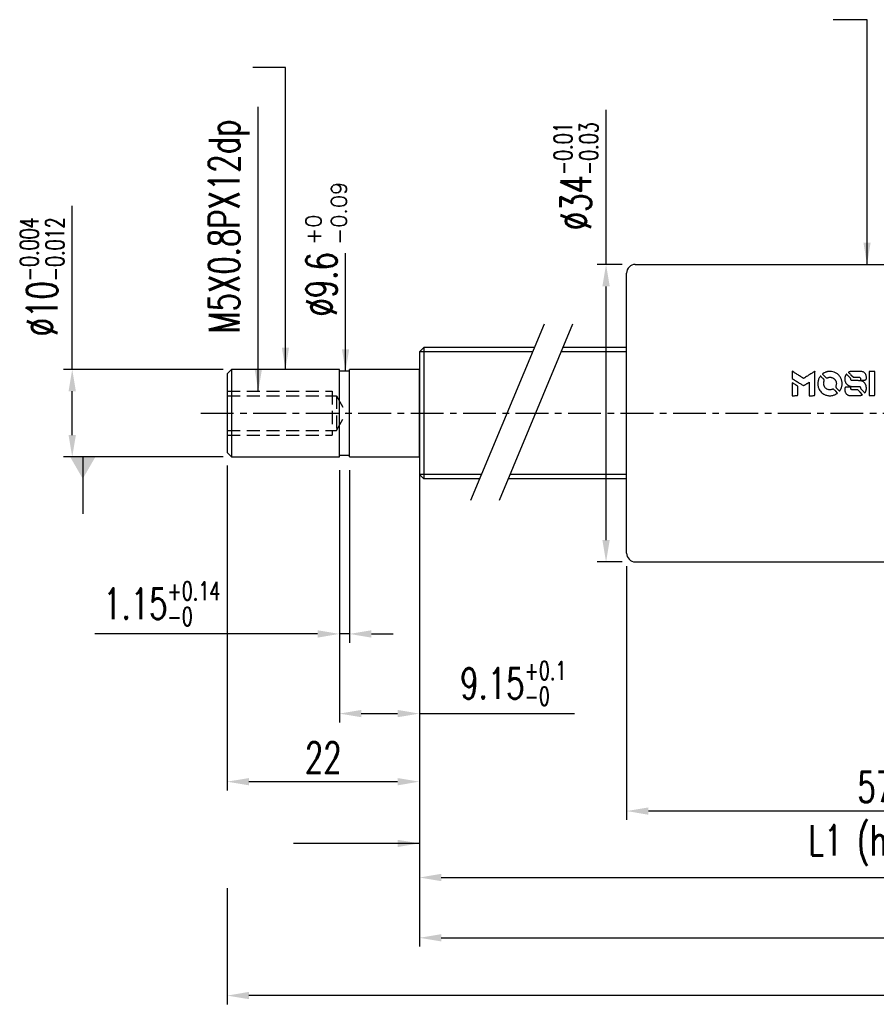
# Model space of a CAD drawing. Extents: x -429 to -114, y 32 to 171.
# Tile 1 of 3: x -429 to -331, y 37 to 150. Entities that reach past the tile are written whole.
import ezdxf

# ---------------------------------------------------------------- set-up
doc = ezdxf.new("R2010")
doc.units = 0
doc.header["$MEASUREMENT"] = 0
doc.header["$PDMODE"] = 2
doc.linetypes.add('CENTER', pattern=[2, 1.25, -0.25, 0.25, -0.25])
doc.linetypes.add('DASHED', pattern=[0.75, 0.5, -0.25])
doc.layers.get('0').update_dxf_attribs({"linetype": 'CONTINUOUS'})
doc.layers.get('DEFPOINTS').update_dxf_attribs({"linetype": 'CONTINUOUS'})
for name, color, linetype in [('CL', 1, 'CENTER'), ('DIM', 4, 'CONTINUOUS'), ('HID', 2, 'DASHED'), ('OUT', 3, 'CONTINUOUS')]:
    doc.layers.add(name, color=color, linetype=linetype)
doc.styles.add('DIM-7', font='SIMPLEX.shx', dxfattribs={"width": 0.7, "bigfont": 'chineset.shx'})
doc.styles.add('STYLE1', font='txt.shx')
doc.dimstyles.new('CNS', dxfattribs={"dimtxt": 3.5, "dimasz": 2.5, "dimexe": 1, "dimexo": 1.5, "dimgap": 0.09, "dimtad": 0, "dimdsep": 46, "dimtxsty": 'DIM-7', "dimcen": 0.09, "dimclrd": 1, "dimclre": 1, "dimclrt": 4, "dimadec": 0, "dimazin": 0, "dimtfac": 1, "dimtix": 1, "dimtmove": 2, "dimatfit": 3, "dimfxl": 1, "dimtvp": 0.971429, "dimtolj": 1, "dimarcsym": 0})
doc.dimstyles.get("Standard").update_dxf_attribs({"dimtxt": 0.18, "dimasz": 0.18, "dimexe": 0.18, "dimexo": 0.0625, "dimgap": 0.09, "dimtad": 0, "dimtih": 1, "dimtoh": 1, "dimdec": 4, "dimzin": 0, "dimdsep": 46, "dimtxsty": 'STANDARD', "dimcen": 0.09, "dimadec": 0, "dimazin": 0, "dimtfac": 1, "dimtdec": 4, "dimtofl": 0, "dimtmove": 0, "dimatfit": 0, "dimfxl": 1, "dimtolj": 1, "dimtzin": 0, "dimarcsym": 0})

# ---------------------------------------------------------------- blocks, each defined once
blk = doc.blocks.new('*D22')
at = {"layer": 'DEFPOINTS', "color": 0, "transparency": 16777216}
for p in [(-362.08, 121.75), (-358.74, 121.75), (-358.74, 87.75)]:
    blk.add_point(p, dxfattribs=at)
at = {"layer": 'DIM', "color": 7, "lineweight": -2, "transparency": 16777216}
for p, q in [((-362.08, 121.75), (-362.08, 139.43)), ((-360.24, 121.75), (-363.08, 121.75)), ((-362.08, 90.25), (-362.08, 119.25)), ((-360.24, 87.75), (-363.08, 87.75))]:
    blk.add_line(p, q, dxfattribs=at)
at = {"layer": 'DIM', "color": 7, "transparency": 16777216}
for points in [[(-362.5, 119.25), (-361.66, 119.25), (-362.08, 121.75)], [(-362.5, 90.25), (-361.66, 90.25), (-362.08, 87.75)]]:
    blk.add_solid(points, dxfattribs=at)
at = {"layer": 'DIM', "color": 7, "transparency": 16777216, "insert": (-365.53, 131.84), "char_height": 3.5, "attachment_point": 5, "rotation": 90, "style": 'DIM-7'}
blk.add_mtext('\\A1;%%C34{\\H2.1;\\S-0.01^ -0.03;}', dxfattribs=at)
blk = doc.blocks.new('*D20')
at = {"layer": 'DEFPOINTS', "color": 0, "linetype": 'Continuous', "transparency": 16777216}
for p in [(-359.74, 88.75), (-302.74, 77.5), (-359.74, 59.26)]:
    blk.add_point(p, dxfattribs=at)
at = {"layer": 'DIM', "color": 7, "linetype": 'Continuous', "lineweight": -2, "transparency": 16777216}
for p, q in [((-359.74, 87.25), (-359.74, 58.26)), ((-302.74, 76), (-302.74, 58.26)), ((-305.24, 59.26), (-357.24, 59.26))]:
    blk.add_line(p, q, dxfattribs=at)
at = {"layer": 'DIM', "color": 7, "linetype": 'Continuous', "transparency": 16777216}
for points in [[(-357.24, 59.67), (-357.24, 58.84), (-359.74, 59.26)], [(-305.24, 59.67), (-305.24, 58.84), (-302.74, 59.26)]]:
    blk.add_solid(points, dxfattribs=at)
at = {"layer": 'DIM', "color": 7, "linetype": 'Continuous', "transparency": 16777216, "insert": (-331.24, 62.01), "char_height": 3.5, "attachment_point": 5, "style": 'DIM-7'}
blk.add_mtext('\\A1;57', dxfattribs=at)
blk = doc.blocks.new('*D15')
at = {"layer": 'DEFPOINTS', "color": 0, "linetype": 'Continuous', "transparency": 16777216}
for p in [(-383.42, 99.75), (-255.83, 98.75), (-255.83, 44.77)]:
    blk.add_point(p, dxfattribs=at)
at = {"layer": 'DIM', "color": 7, "linetype": 'Continuous', "lineweight": -2, "transparency": 16777216}
for p, q in [((-383.42, 98.25), (-383.42, 43.77)), ((-255.83, 97.25), (-255.83, 43.77)), ((-380.92, 44.77), (-258.33, 44.77))]:
    blk.add_line(p, q, dxfattribs=at)
at = {"layer": 'DIM', "color": 7, "linetype": 'Continuous', "transparency": 16777216}
for points in [[(-380.92, 45.18), (-380.92, 44.35), (-383.42, 44.77)], [(-258.33, 45.18), (-258.33, 44.35), (-255.83, 44.77)]]:
    blk.add_solid(points, dxfattribs=at)
at = {"layer": 'DIM', "color": 7, "linetype": 'Continuous', "transparency": 16777216, "insert": (-319.63, 47.52), "char_height": 3.5, "attachment_point": 5, "style": 'DIM-7'}
blk.add_mtext('\\A1;L2', dxfattribs=at)
blk = doc.blocks.new('*D14')
at = {"layer": 'DEFPOINTS', "color": 0, "linetype": 'Continuous', "transparency": 16777216}
for p in [(-383.42, 99.75), (-270.83, 97.25), (-270.83, 51.66)]:
    blk.add_point(p, dxfattribs=at)
at = {"layer": 'DIM', "color": 7, "linetype": 'Continuous', "lineweight": -2, "transparency": 16777216}
for p, q in [((-383.42, 98.25), (-383.42, 50.66)), ((-270.83, 95.75), (-270.83, 50.66)), ((-380.92, 51.66), (-273.33, 51.66))]:
    blk.add_line(p, q, dxfattribs=at)
at = {"layer": 'DIM', "color": 7, "linetype": 'Continuous', "transparency": 16777216}
for points in [[(-380.92, 52.08), (-380.92, 51.24), (-383.42, 51.66)], [(-273.33, 52.08), (-273.33, 51.24), (-270.83, 51.66)]]:
    blk.add_solid(points, dxfattribs=at)
at = {"layer": 'DIM', "color": 7, "linetype": 'Continuous', "transparency": 16777216, "insert": (-327.13, 55.33), "char_height": 3.5, "attachment_point": 5, "style": 'DIM-7'}
blk.add_mtext('\\A1;L1 (hardened)', dxfattribs=at)
blk = doc.blocks.new('*D13')
at = {"layer": 'DEFPOINTS', "color": 0, "linetype": 'Continuous', "transparency": 16777216}
for p in [(-210.83, 100.25), (-405.42, 51.94), (-405.42, 38.16)]:
    blk.add_point(p, dxfattribs=at)
at = {"layer": 'DIM', "color": 7, "linetype": 'Continuous', "lineweight": -2, "transparency": 16777216}
for p, q in [((-210.83, 98.75), (-210.83, 37.16)), ((-405.42, 50.44), (-405.42, 37.16)), ((-213.33, 38.16), (-402.92, 38.16))]:
    blk.add_line(p, q, dxfattribs=at)
at = {"layer": 'DIM', "color": 7, "linetype": 'Continuous', "transparency": 16777216}
for points in [[(-402.92, 38.58), (-402.92, 37.75), (-405.42, 38.16)], [(-213.33, 38.58), (-213.33, 37.75), (-210.83, 38.16)]]:
    blk.add_solid(points, dxfattribs=at)
at = {"layer": 'DIM', "color": 7, "linetype": 'Continuous', "transparency": 16777216, "insert": (-308.13, 40.91), "char_height": 3.5, "attachment_point": 5, "style": 'DIM-7'}
blk.add_mtext('\\A1;L3', dxfattribs=at)
blk = doc.blocks.new('*D12')
at = {"layer": 'DEFPOINTS', "color": 0, "linetype": 'Continuous', "transparency": 16777216}
for p in [(-423.13, 109.75), (-404.37, 109.75), (-404.37, 99.75)]:
    blk.add_point(p, dxfattribs=at)
at = {"layer": 'DIM', "color": 7, "linetype": 'Continuous', "lineweight": -2, "transparency": 16777216}
for p, q in [((-423.13, 109.75), (-423.13, 128.44)), ((-405.87, 109.75), (-424.13, 109.75)), ((-423.13, 102.25), (-423.13, 107.25)), ((-405.87, 99.75), (-424.13, 99.75))]:
    blk.add_line(p, q, dxfattribs=at)
at = {"layer": 'DIM', "color": 7, "linetype": 'Continuous', "transparency": 16777216}
for points in [[(-423.55, 107.25), (-422.71, 107.25), (-423.13, 109.75)], [(-423.55, 102.25), (-422.71, 102.25), (-423.13, 99.75)]]:
    blk.add_solid(points, dxfattribs=at)
at = {"layer": 'DIM', "color": 7, "linetype": 'Continuous', "transparency": 16777216, "insert": (-426.58, 120.34), "char_height": 3.5, "attachment_point": 5, "rotation": 90, "style": 'DIM-7'}
blk.add_mtext('\\A1;%%c10{\\H2.1;\\S-0.004^ -0.012;}', dxfattribs=at)
blk = doc.blocks.new('*D11')
at = {"layer": 'DEFPOINTS', "color": 0, "linetype": 'Continuous', "transparency": 16777216}
for p in [(-392.57, 99.75), (-391.42, 99.75), (-392.57, 79.51)]:
    blk.add_point(p, dxfattribs=at)
at = {"layer": 'DIM', "color": 7, "linetype": 'Continuous', "lineweight": -2, "transparency": 16777216}
for p, q in [((-392.57, 98.25), (-392.57, 78.51)), ((-391.42, 98.25), (-391.42, 78.51)), ((-395.07, 79.51), (-420.55, 79.51)), ((-391.42, 79.51), (-392.57, 79.51)), ((-388.92, 79.51), (-386.42, 79.51))]:
    blk.add_line(p, q, dxfattribs=at)
at = {"layer": 'DIM', "color": 7, "linetype": 'Continuous', "transparency": 16777216}
for points in [[(-395.07, 79.93), (-395.07, 79.09), (-392.57, 79.51)], [(-388.92, 79.93), (-388.92, 79.09), (-391.42, 79.51)]]:
    blk.add_solid(points, dxfattribs=at)
at = {"layer": 'DIM', "color": 7, "linetype": 'Continuous', "transparency": 16777216, "insert": (-412.89, 82.96), "char_height": 3.5, "attachment_point": 5, "style": 'DIM-7'}
blk.add_mtext('\\A1;1.15{\\H2.1;\\S+0.14^ -0;}', dxfattribs=at)
blk = doc.blocks.new('*D10')
at = {"layer": 'DEFPOINTS', "color": 0, "linetype": 'Continuous', "transparency": 16777216}
for p in [(-392.57, 99.75), (-383.42, 99.75), (-383.42, 70.4)]:
    blk.add_point(p, dxfattribs=at)
at = {"layer": 'DIM', "color": 7, "linetype": 'Continuous', "lineweight": -2, "transparency": 16777216}
for p, q in [((-392.57, 98.25), (-392.57, 69.4)), ((-383.42, 98.25), (-383.42, 69.4)), ((-390.07, 70.4), (-385.92, 70.4)), ((-383.42, 70.4), (-365.7, 70.4))]:
    blk.add_line(p, q, dxfattribs=at)
at = {"layer": 'DIM', "color": 7, "linetype": 'Continuous', "transparency": 16777216}
for points in [[(-390.07, 70.82), (-390.07, 69.99), (-392.57, 70.4)], [(-385.92, 70.82), (-385.92, 69.99), (-383.42, 70.4)]]:
    blk.add_solid(points, dxfattribs=at)
at = {"layer": 'DIM', "color": 7, "linetype": 'Continuous', "transparency": 16777216, "insert": (-372.69, 73.85), "char_height": 3.5, "attachment_point": 5, "style": 'DIM-7'}
blk.add_mtext('\\A1;9.15{\\H2.1;\\S+0.1^ -0;}', dxfattribs=at)
blk = doc.blocks.new('*D9')
at = {"layer": 'DEFPOINTS', "color": 0, "linetype": 'Continuous', "transparency": 16777216}
for p in [(-405.42, 100.25), (-383.42, 99.75), (-383.42, 62.62)]:
    blk.add_point(p, dxfattribs=at)
at = {"layer": 'DIM', "color": 7, "linetype": 'Continuous', "lineweight": -2, "transparency": 16777216}
for p, q in [((-405.42, 98.75), (-405.42, 61.62)), ((-383.42, 98.25), (-383.42, 61.62)), ((-402.92, 62.62), (-385.92, 62.62))]:
    blk.add_line(p, q, dxfattribs=at)
at = {"layer": 'DIM', "color": 7, "linetype": 'Continuous', "transparency": 16777216}
for points in [[(-402.92, 63.03), (-402.92, 62.2), (-405.42, 62.62)], [(-385.92, 63.03), (-385.92, 62.2), (-383.42, 62.62)]]:
    blk.add_solid(points, dxfattribs=at)
at = {"layer": 'DIM', "color": 7, "linetype": 'Continuous', "transparency": 16777216, "insert": (-394.42, 65.37), "char_height": 3.5, "attachment_point": 5, "style": 'DIM-7'}
blk.add_mtext('\\A1;22', dxfattribs=at)

msp = doc.modelspace()

# ---------------------------------------------------------------- linework, layer by layer
at = {"color": 0}
for points in [[(-340.798, 109.117), (-340.798, 108.697), (-340.683, 108.627, -0.000297), (-340.613, 108.584, -0.000037), (-340.46, 108.49, -0.000043), (-340.277, 108.378, -0.000036), (-340.083, 108.259, 0.000044), (-339.893, 108.142, 0.000063), (-339.723, 108.039, 0.000035), (-339.58, 107.951, 0.0009), (-339.541, 107.927), (-339.486, 107.893), (-339.412, 107.939, 0.001175), (-339.37, 107.965, 0.000208), (-339.29, 108.014, 0.000225), (-339.197, 108.072, 0.000203), (-339.101, 108.132, -0.000711), (-339.009, 108.189, -0.001119), (-338.93, 108.238, -0.000263), (-338.861, 108.281, -0.04589), (-338.853, 108.284, -0.519312), (-338.846, 108.28, -0.001914), (-338.844, 108.167, -0.003124), (-338.843, 107.982, -0.000285), (-338.843, 107.52), (-338.843, 106.752), (-338.575, 106.752, 0.001727), (-338.383, 106.753, 0.025279), (-338.315, 106.757, 0.073886), (-338.276, 106.767, 0.07426), (-338.241, 106.789, 0.03264), (-338.232, 106.797, 0.01784), (-338.222, 106.809, 0.017712), (-338.213, 106.821, 0.026854), (-338.206, 106.833), (-338.192, 106.859), (-338.19, 108.199), (-338.189, 109.538), (-338.203, 109.529, -0.004595), (-338.214, 109.522, -0.00016), (-338.255, 109.497, -0.000298), (-338.303, 109.467, -0.000208), (-338.357, 109.433, 0.000986), (-338.517, 109.334, 0.00025), (-338.775, 109.172, 0.000268), (-339.051, 108.999, 0.000436), (-339.285, 108.852, -0.002932), (-339.362, 108.804, -0.004718), (-339.429, 108.764, -0.001113), (-339.487, 108.73, -0.227179), (-339.493, 108.73, -0.045982), (-339.5, 108.733, -0.000145), (-339.578, 108.781, -0.000825), (-339.667, 108.835, -0.000517), (-339.77, 108.899, 0.000056), (-340.124, 109.119, 0.000289), (-340.32, 109.241, 0.000481), (-340.465, 109.331, 0.000418), (-340.619, 109.425), (-340.798, 109.536)], [(-336.619, 109.523, 0.024131), (-336.738, 109.505, 0.022344), (-336.857, 109.475, 0.021883), (-336.977, 109.433, 0.020884), (-337.094, 109.381, 0.010669), (-337.16, 109.346, 0.010389), (-337.226, 109.308, 0.010913), (-337.284, 109.271, 0.022227), (-337.328, 109.239), (-337.344, 109.226), (-337.133, 109.019, 0.002452), (-337.051, 108.939, 0.003628), (-336.978, 108.87, 0.001662), (-336.915, 108.811, 0.070159), (-336.9, 108.801, 0.047671), (-336.888, 108.796, 0.018624), (-336.871, 108.792, 0.017921), (-336.852, 108.789, 0.018804), (-336.832, 108.787, 0.018255), (-336.806, 108.787, 0.041312), (-336.786, 108.789, 0.037164), (-336.766, 108.794, 0.012342), (-336.736, 108.805, -0.015101), (-336.666, 108.831, -0.035998), (-336.612, 108.845, -0.033244), (-336.554, 108.851, -0.011249), (-336.47, 108.853, -0.004059), (-336.401, 108.852, -0.019693), (-336.362, 108.85, -0.027943), (-336.329, 108.845, -0.014411), (-336.29, 108.836, -0.033089), (-336.196, 108.804, -0.033887), (-336.107, 108.759, -0.034021), (-336.026, 108.704, -0.033942), (-335.953, 108.638, -0.02816), (-335.888, 108.562, -0.035032), (-335.837, 108.485, -0.035269), (-335.797, 108.402, -0.029196), (-335.767, 108.308, -0.037862), (-335.747, 108.201, -0.043657), (-335.745, 108.096, -0.043064), (-335.762, 107.992, -0.035184), (-335.796, 107.885, 0.033699), (-335.813, 107.834, 0.052815), (-335.82, 107.788, 0.059167), (-335.816, 107.746, 0.058972), (-335.803, 107.706, 0.059208), (-335.784, 107.675, 0.021125), (-335.749, 107.635, 0.008691), (-335.686, 107.57, 0.000851), (-335.529, 107.416, 0.001873), (-335.449, 107.338, 0.013884), (-335.41, 107.302, 0.022355), (-335.385, 107.283, 0.341453), (-335.376, 107.283, 0.073011), (-335.356, 107.305, 0.004587), (-335.308, 107.379, 0.00748), (-335.261, 107.455, 0.016837), (-335.228, 107.515, 0.028606), (-335.164, 107.66, 0.031352), (-335.12, 107.807, 0.031004), (-335.094, 107.959, 0.0268), (-335.085, 108.122, 0.026698), (-335.094, 108.294, 0.03002), (-335.122, 108.458, 0.030357), (-335.168, 108.615, 0.028554), (-335.234, 108.769, 0.062944), (-335.425, 109.055, 0.062206), (-335.681, 109.286, 0.062448), (-335.985, 109.446, 0.064355), (-336.317, 109.523, 0.017377), (-336.383, 109.528, 0.008369), (-336.468, 109.529, 0.008367), (-336.553, 109.528, 0.01757)], [(-334.629, 109.166, 0.023289), (-334.672, 109.1, 0.026845), (-334.706, 109.033, 0.026047), (-334.733, 108.962, 0.019751), (-334.756, 108.88, 0.013249), (-334.765, 108.834, 0.025169), (-334.77, 108.797, 0.016532), (-334.772, 108.75, 0.002937), (-334.773, 108.663, 0.003317), (-334.773, 108.585, 0.011808), (-334.771, 108.535, 0.01777), (-334.767, 108.497, 0.021476), (-334.761, 108.462, 0.04325), (-334.715, 108.315, 0.045753), (-334.645, 108.18, 0.04649), (-334.553, 108.063, 0.047672), (-334.441, 107.965, 0.025315), (-334.394, 107.935, 0.015208), (-334.334, 107.903, 0.01512), (-334.271, 107.874, 0.022488), (-334.215, 107.853, 0.027857), (-334.128, 107.83, 0.034138), (-334.044, 107.819, 0.014286), (-333.916, 107.815, 0.00124), (-333.591, 107.814, -0.00103), (-333.391, 107.814, -0.002552), (-333.245, 107.813, -0.001594), (-333.134, 107.811, -0.047676), (-333.106, 107.807, -0.085307), (-333.058, 107.788, -0.097789), (-333.021, 107.754, -0.085947), (-332.997, 107.705, -0.051339), (-332.985, 107.641, 0.014634), (-332.983, 107.619, 0.015028), (-332.979, 107.597, 0.014927), (-332.975, 107.579, 0.059415), (-332.97, 107.568, 0.070595), (-332.953, 107.545, 0.00028), (-332.723, 107.312, 0.000111), (-332.488, 107.074, 0.200239), (-332.478, 107.07, 0.268906), (-332.471, 107.073, 0.001866), (-332.439, 107.131, 0.007532), (-332.409, 107.186, 0.017818), (-332.388, 107.228, 0.013256), (-332.369, 107.275, 0.011636), (-332.352, 107.325, 0.011528), (-332.337, 107.376, 0.012303), (-332.325, 107.426, 0.0423), (-332.314, 107.505, 0.013657), (-332.312, 107.623, 0.013857), (-332.316, 107.742, 0.037428), (-332.328, 107.825, 0.014927), (-332.341, 107.881, 0.0122), (-332.359, 107.94, 0.012518), (-332.379, 107.994, 0.023062), (-332.398, 108.038, 0.065961), (-332.504, 108.194, 0.06055), (-332.65, 108.323, 0.059676), (-332.824, 108.414, 0.060497), (-333.015, 108.462, 0.025683), (-333.056, 108.465, 0.001528), (-333.179, 108.467, 0.002124), (-333.335, 108.468, 0.001173), (-333.525, 108.468, -0.000809), (-333.858, 108.469, -0.017164), (-333.957, 108.473, -0.063931), (-334.009, 108.483, -0.108429), (-334.047, 108.506, -0.052941), (-334.068, 108.531, -0.063675), (-334.082, 108.559, -0.050562), (-334.091, 108.594, -0.020337), (-334.096, 108.643, 0.009897), (-334.099, 108.673, 0.016482), (-334.102, 108.699, 0.019019), (-334.106, 108.719, 0.06043), (-334.111, 108.732, 0.076267), (-334.133, 108.761, 0.00054), (-334.35, 108.976, 0.000307), (-334.573, 109.196, 0.142594), (-334.591, 109.205, 0.232419), (-334.596, 109.204, 0.022995), (-334.606, 109.195, 0.024627), (-334.617, 109.182, 0.015407)], [(-334.022, 109.526, 0.018538), (-334.064, 109.52, 0.010695), (-334.114, 109.511, 0.01068), (-334.163, 109.499, 0.017678), (-334.205, 109.487, 0.013849), (-334.251, 109.47, 0.011814), (-334.3, 109.45, 0.004513), (-334.345, 109.429, 0.290035), (-334.349, 109.422, 0.196418), (-334.348, 109.419, 0.000124), (-334.268, 109.337, 0.001477), (-334.178, 109.247, 0.000898), (-334.072, 109.14), (-333.795, 108.864), (-333.449, 108.862, -0.001471), (-333.187, 108.86, -0.028714), (-333.106, 108.854, -0.097073), (-333.061, 108.839, -0.084199), (-333.023, 108.808, -0.042698), (-333.004, 108.783, -0.053912), (-332.992, 108.757, -0.051004), (-332.985, 108.728, -0.032967), (-332.983, 108.694, 0.00807), (-332.982, 108.676, 0.003023), (-332.981, 108.651, 0.002994), (-332.98, 108.624, 0.003629), (-332.979, 108.599), (-332.974, 108.54), (-332.709, 108.54, 0.001618), (-332.582, 108.54, 0.005206), (-332.498, 108.541, 0.00535), (-332.44, 108.544, 0.060675), (-332.417, 108.548, 0.048484), (-332.404, 108.553, 0.02389), (-332.389, 108.562, 0.022812), (-332.374, 108.573, 0.02462), (-332.36, 108.585, 0.061781), (-332.333, 108.618, 0.080179), (-332.318, 108.654, 0.048561), (-332.311, 108.706, 0.010021), (-332.309, 108.798, 0.016602), (-332.313, 108.922, 0.031409), (-332.326, 109.021, 0.036474), (-332.35, 109.107, 0.03439), (-332.386, 109.19, 0.065928), (-332.477, 109.321, 0.069066), (-332.598, 109.422, 0.065697), (-332.748, 109.49, 0.051559), (-332.923, 109.523, 0.020904), (-333.016, 109.528, 0.000451), (-333.474, 109.529, 0.000419), (-333.935, 109.53, 0.022759)], [(-331.99, 108.143), (-331.989, 106.756), (-331.717, 106.756), (-331.444, 106.756), (-331.412, 106.772, 0.071429), (-331.385, 106.791, 0.054799), (-331.362, 106.819, 0.053585), (-331.345, 106.852, 0.060698), (-331.336, 106.886, 0.033975), (-331.332, 106.943, 0.000112), (-331.332, 107.648, 0.000726), (-331.333, 108.339, 0.001084), (-331.336, 108.943), (-331.34, 109.53), (-331.666, 109.53), (-331.992, 109.53)], [(-340.798, 107.491), (-340.798, 106.752), (-340.53, 106.752, 0.000842), (-340.358, 106.753, 0.010591), (-340.294, 106.754, 0.028995), (-340.258, 106.758, 0.069543), (-340.232, 106.766, 0.051063), (-340.208, 106.78, 0.039932), (-340.185, 106.8, 0.039414), (-340.166, 106.824, 0.045845), (-340.152, 106.849, 0.094811), (-340.145, 106.875, 0.007124), (-340.143, 106.947, 0.004713), (-340.142, 107.071, 0.000534), (-340.141, 107.351), (-340.142, 107.83), (-340.209, 107.872, 0.000828), (-340.407, 107.993, 0.000879), (-340.6, 108.112, 0.000048), (-340.79, 108.227, 0.137596), (-340.795, 108.229, 0.413028), (-340.797, 108.228, 0.000016), (-340.797, 108.012, 0.000623), (-340.798, 107.774, 0.000374)], [(-337.597, 108.959, 0.064158), (-337.769, 108.637, 0.06356), (-337.854, 108.281, 0.064004), (-337.847, 107.918, 0.066747), (-337.748, 107.573, 0.04321), (-337.63, 107.358, 0.044737), (-337.478, 107.169, 0.044901), (-337.296, 107.01, 0.044184), (-337.087, 106.885, 0.026293), (-336.928, 106.819, 0.033344), (-336.775, 106.775, 0.033227), (-336.617, 106.752, 0.025815), (-336.444, 106.748, 0.023119), (-336.278, 106.76, 0.031044), (-336.13, 106.787, 0.031337), (-335.987, 106.832, 0.024258), (-335.838, 106.897, 0.015622), (-335.786, 106.926, 0.008495), (-335.723, 106.963, 0.008415), (-335.664, 107.002, 0.020814), (-335.622, 107.033), (-335.603, 107.048), (-335.802, 107.25, 0.002843), (-335.952, 107.399, 0.033917), (-336.014, 107.453, 0.087906), (-336.06, 107.476, 0.073302), (-336.115, 107.484, 0.022047), (-336.141, 107.483, 0.026465), (-336.166, 107.479, 0.022233), (-336.194, 107.473, 0.009985), (-336.229, 107.462, -0.039011), (-336.358, 107.43, -0.044398), (-336.484, 107.42, -0.045096), (-336.609, 107.432, -0.04265), (-336.732, 107.467, -0.071154), (-336.905, 107.562, -0.068827), (-337.047, 107.704, -0.068713), (-337.145, 107.878, -0.070507), (-337.191, 108.071, -0.028605), (-337.195, 108.154, -0.031418), (-337.188, 108.234, -0.031044), (-337.171, 108.313, -0.02668), (-337.144, 108.394, 0.038913), (-337.129, 108.442, 0.043732), (-337.123, 108.489, 0.047754), (-337.125, 108.533, 0.075756), (-337.136, 108.569, 0.07294), (-337.149, 108.587, 0.003456), (-337.199, 108.642, 0.005023), (-337.266, 108.712, 0.002422), (-337.353, 108.8, 0.000819), (-337.431, 108.879, 0.001349), (-337.498, 108.945, 0.0001), (-337.558, 109.005, 0.205335), (-337.56, 109.006, 0.219821), (-337.563, 109.005, 0.002494), (-337.573, 108.992, 0.007089), (-337.584, 108.977, 0.004494)], [(-334.666, 107.73, 0.065483), (-334.698, 107.715, 0.053271), (-334.727, 107.69, 0.052018), (-334.751, 107.659, 0.0556), (-334.768, 107.625, 0.036839), (-334.774, 107.602, 0.026922), (-334.777, 107.577, 0.016905), (-334.779, 107.542, 0.004317), (-334.779, 107.484, 0.016369), (-334.775, 107.364, 0.029936), (-334.762, 107.268, 0.03418), (-334.74, 107.182, 0.031327), (-334.705, 107.098, 0.046935), (-334.643, 106.995, 0.054053), (-334.565, 106.911, 0.053701), (-334.47, 106.845, 0.045364), (-334.358, 106.796, 0.032479), (-334.258, 106.77, 0.03386), (-334.158, 106.758, 0.013578), (-334, 106.753, 0.001155), (-333.594, 106.754, 0.000413), (-333.246, 106.756, 0.005008), (-333.112, 106.758, 0.013199), (-333.036, 106.762, 0.033956), (-332.982, 106.77, 0.013909), (-332.926, 106.784, 0.010864), (-332.866, 106.802, 0.010938), (-332.811, 106.821, 0.028702), (-332.773, 106.838), (-332.744, 106.853), (-333.024, 107.136), (-333.303, 107.42), (-333.63, 107.42, -0.001504), (-333.77, 107.42, -0.00328), (-333.877, 107.421, -0.001901), (-333.961, 107.423, -0.061333), (-333.981, 107.426, -0.063621), (-334.01, 107.438, -0.048633), (-334.037, 107.458, -0.046769), (-334.061, 107.483, -0.047961), (-334.08, 107.512, -0.02678), (-334.091, 107.537, -0.050957), (-334.097, 107.558, -0.029398), (-334.1, 107.587, -0.00401), (-334.102, 107.647), (-334.105, 107.743), (-334.368, 107.743, 0.001061), (-334.525, 107.742, 0.009147), (-334.595, 107.741, 0.020721), (-334.637, 107.737, 0.051619)]]:
    msp.add_lwpolyline(points, format="xyb", close=True, dxfattribs=at)
at = {"layer": 'CL', "color": 0, "linetype": 'CENTER', "ltscale": 3}
msp.add_line((-408.42, 104.752), (-301.674, 104.752), dxfattribs=at)
at = {"layer": 'DIM', "color": 0}
for p, q in [((-369.15, 114.945), (-377.564, 94.772)), ((-365.9, 114.945), (-374.313, 94.772))]:
    msp.add_line(p, q, dxfattribs=at)
at = {"layer": 'DIM', "color": 0, "linetype": 'Continuous'}
for p, q in [((-370.482, 111.752), (-383.42, 111.752)), ((-359.736, 111.752), (-367.232, 111.752)), ((-376.321, 97.752), (-383.42, 97.752)), ((-359.736, 97.752), (-373.071, 97.752))]:
    msp.add_line(p, q, dxfattribs=at)
at = {"layer": 'HID', "color": 0, "ltscale": 3}
for p, q in [((-405.42, 107.252), (-393.42, 107.252)), ((-393.42, 107.252), (-393.42, 102.252)), ((-405.42, 106.752), (-392.92, 106.752)), ((-392.92, 106.752), (-392.92, 102.752)), ((-392.92, 106.752), (-391.765, 104.752)), ((-392.92, 102.752), (-391.765, 104.752)), ((-405.42, 102.752), (-392.92, 102.752)), ((-405.42, 102.252), (-393.42, 102.252))]:
    msp.add_line(p, q, dxfattribs=at)
at = {"layer": 'OUT', "color": 0}
for p, q in [((-358.736, 121.752), (-313.445, 121.752)), ((-359.736, 88.752), (-359.736, 120.752)), ((-358.736, 87.752), (-313.445, 87.752))]:
    msp.add_line(p, q, dxfattribs=at)
at = {"layer": 'OUT', "color": 0, "linetype": 'Continuous'}
for p, q in [((-382.92, 112.252), (-383.42, 111.752)), ((-383.42, 111.752), (-383.42, 97.752)), ((-370.274, 112.252), (-382.92, 112.252)), ((-382.92, 112.252), (-382.92, 97.252)), ((-359.736, 112.252), (-367.023, 112.252)), ((-404.92, 109.752), (-405.42, 109.252)), ((-405.42, 109.252), (-405.42, 100.252)), ((-404.92, 109.752), (-404.92, 99.752)), ((-392.57, 109.752), (-404.92, 109.752)), ((-392.57, 99.752), (-392.57, 109.752)), ((-391.42, 109.552), (-392.57, 109.552)), ((-391.42, 99.752), (-391.42, 109.752)), ((-383.42, 109.752), (-391.42, 109.752)), ((-383.42, 99.752), (-383.42, 109.752)), ((-405.42, 100.252), (-404.92, 99.752)), ((-404.92, 99.752), (-392.57, 99.752)), ((-392.57, 99.952), (-391.42, 99.952)), ((-391.42, 99.752), (-383.42, 99.752)), ((-383.42, 97.752), (-382.92, 97.252)), ((-376.53, 97.252), (-382.92, 97.252)), ((-359.736, 97.252), (-373.279, 97.252))]:
    msp.add_line(p, q, dxfattribs=at)
at = {"layer": 'OUT', "color": 0}
for centre, start, end in [((-358.736, 120.752), 90, 180), ((-358.736, 88.752), 180, 270)]:
    msp.add_arc(centre, 1, start, end, dxfattribs=at)

# ---------------------------------------------------------------- texts
at = {"layer": 'DIM', "color": 0, "style": 'STYLE1'}
for s, p in [('-0.09', (-391.751, 124)), ('+0', (-394.667, 124))]:
    msp.add_text(s, height=1.75, rotation=90, dxfattribs=at).set_placement(p)
at = {"layer": 'DIM', "color": 0, "insert": (-405.182, 113.871), "char_height": 3.5, "attachment_point": 4, "rotation": 90, "style": 'DIM-7'}
msp.add_mtext('\\A1;M5X0.8PX12dp', dxfattribs=at)
at = {"layer": 'DIM', "color": 0, "linetype": 'Continuous', "insert": (-394.62, 115.807), "char_height": 3.5, "attachment_point": 4, "rotation": 90, "style": 'DIM-7'}
msp.add_mtext('%%c9.6', dxfattribs=at)

# ---------------------------------------------------------------- dimensions: what is measured, and where the dimension line sits
at = {"layer": 'DIM', "color": 0}
dim = msp.add_linear_dim(base=(-362.081, 121.752), p1=(-358.736, 87.752), p2=(-358.736, 121.752), angle=90, text='%%C<>', dimstyle='CNS', override={"dimgap": 1, "dimtad": 1, "dimclrd": 7, "dimclre": 7, "dimclrt": 7, "dimtol": 1, "dimtp": -0.01, "dimtm": 0.03, "dimtfac": 0.6, "dimtmove": 0}, dxfattribs=at)
dim.commit()
dim.dimension.update_dxf_attribs({"geometry": '*D22', "text_midpoint": (-362.081, 131.843), "dimtype": 160})
at = {"layer": 'DIM', "color": 0, "linetype": 'Continuous'}
dim = msp.add_linear_dim(base=(-423.129, 109.752), p1=(-404.37, 99.752), p2=(-404.37, 109.752), angle=90, text='%%c<>', dimstyle='STANDARD', override={"dimtxt": 3.5, "dimasz": 2.5, "dimexe": 1, "dimexo": 1.5, "dimgap": 1, "dimtad": 1, "dimtih": 0, "dimtoh": 0, "dimdec": 2, "dimzin": 8, "dimtxsty": 'DIM-7', "dimclrd": 7, "dimclre": 7, "dimclrt": 7, "dimtol": 1, "dimtp": -0.004, "dimtm": 0.012, "dimtfac": 0.6, "dimtix": 1, "dimtofl": 1, "dimatfit": 3, "dimtzin": 8}, dxfattribs=at)
dim.commit()
dim.dimension.update_dxf_attribs({"geometry": '*D12', "text_midpoint": (-423.129, 120.345), "dimtype": 160})
for base, p1, p2, text, picture, middle in [((-405.42, 38.163), (-210.831, 100.252), (-405.42, 51.936), 'L3', '*D13', (-308.125, 40.913)), ((-255.831, 44.767), (-383.42, 99.752), (-255.831, 98.752), 'L2', '*D15', (-319.625, 47.517))]:
    dim = msp.add_linear_dim(base=base, p1=p1, p2=p2, text=text, dimstyle='STANDARD', override={"dimtxt": 3.5, "dimasz": 2.5, "dimexe": 1, "dimexo": 1.5, "dimgap": 1, "dimtad": 1, "dimtih": 0, "dimtoh": 0, "dimdec": 2, "dimzin": 8, "dimtxsty": 'DIM-7', "dimclrd": 7, "dimclre": 7, "dimclrt": 7, "dimtfac": 0.6, "dimtix": 1, "dimtofl": 1, "dimatfit": 3, "dimtzin": 8}, dxfattribs=at)
    dim.commit()
    dim.dimension.update_dxf_attribs({"geometry": picture, "text_midpoint": middle})
for base, p1, p2, picture, middle in [((-383.42, 62.618), (-405.42, 100.252), (-383.42, 99.752), '*D9', (-394.42, 65.368)), ((-359.736, 59.255), (-302.736, 77.502), (-359.736, 88.752), '*D20', (-331.236, 62.005))]:
    dim = msp.add_linear_dim(base=base, p1=p1, p2=p2, dimstyle='STANDARD', override={"dimtxt": 3.5, "dimasz": 2.5, "dimexe": 1, "dimexo": 1.5, "dimgap": 1, "dimtad": 1, "dimtih": 0, "dimtoh": 0, "dimdec": 2, "dimzin": 8, "dimtxsty": 'DIM-7', "dimclrd": 7, "dimclre": 7, "dimclrt": 7, "dimtfac": 0.6, "dimtix": 1, "dimtofl": 1, "dimatfit": 3, "dimtzin": 8}, dxfattribs=at)
    dim.commit()
    dim.dimension.update_dxf_attribs({"geometry": picture, "text_midpoint": middle})
for base, p1, p2, override, picture, middle in [((-392.57, 79.511), (-391.42, 99.752), (-392.57, 99.752), {"dimtxt": 3.5, "dimasz": 2.5, "dimexe": 1, "dimexo": 1.5, "dimgap": 1, "dimtad": 1, "dimtih": 0, "dimtoh": 0, "dimdec": 2, "dimzin": 8, "dimtxsty": 'DIM-7', "dimclrd": 7, "dimclre": 7, "dimclrt": 7, "dimtol": 1, "dimtp": 0.14, "dimtfac": 0.6, "dimtix": 1, "dimtofl": 1, "dimatfit": 3, "dimtzin": 8}, '*D11', (-412.893, 79.511)), ((-383.42, 70.402), (-392.57, 99.752), (-383.42, 99.752), {"dimtxt": 3.5, "dimasz": 2.5, "dimexe": 1, "dimexo": 1.5, "dimgap": 1, "dimtad": 1, "dimtih": 0, "dimtoh": 0, "dimdec": 2, "dimzin": 8, "dimtxsty": 'DIM-7', "dimclrd": 7, "dimclre": 7, "dimclrt": 7, "dimtol": 1, "dimtp": 0.1, "dimtfac": 0.6, "dimtix": 1, "dimtofl": 1, "dimatfit": 3, "dimtzin": 8}, '*D10', (-372.686, 70.402))]:
    dim = msp.add_linear_dim(base=base, p1=p1, p2=p2, dimstyle='STANDARD', override=override, dxfattribs=at)
    dim.commit()
    dim.dimension.update_dxf_attribs({"geometry": picture, "text_midpoint": middle, "dimtype": 160})
dim = msp.add_linear_dim(base=(-270.831, 51.661), p1=(-383.42, 99.752), p2=(-270.831, 97.252), text='L1 (hardened)', dimstyle='STANDARD', override={"dimtxt": 3.5, "dimasz": 2.5, "dimexe": 1, "dimexo": 1.5, "dimgap": 1, "dimtad": 1, "dimtih": 0, "dimtoh": 0, "dimdec": 2, "dimzin": 8, "dimtxsty": 'DIM-7', "dimclrd": 7, "dimclre": 7, "dimclrt": 7, "dimtfac": 0.6, "dimtix": 1, "dimtofl": 1, "dimatfit": 3, "dimtzin": 8}, dxfattribs=at)
dim.commit()
dim.dimension.update_dxf_attribs({"geometry": '*D14', "text_midpoint": (-327.125, 51.661), "dimtype": 160})

# ---------------------------------------------------------------- leaders
for points, override in [([(-332.236, 121.752), (-332.236, 149.739), (-336.098, 149.739)], {"dimtxt": 3.5, "dimasz": 2.5, "dimexe": 1, "dimexo": 1.5, "dimgap": 1, "dimtad": 1, "dimtih": 0, "dimtoh": 0, "dimdec": 2, "dimzin": 8, "dimtxsty": 'DIM-7', "dimclrd": 7, "dimclre": 7, "dimclrt": 7, "dimtfac": 0.6, "dimtix": 1, "dimtofl": 1, "dimatfit": 3, "dimtzin": 8}), ([(-398.745, 109.752), (-398.745, 144.259), (-402.49, 144.259)], {"dimtxt": 3.5, "dimasz": 2.5, "dimexe": 1, "dimexo": 1.5, "dimgap": 1, "dimtad": 1, "dimtih": 0, "dimtoh": 0, "dimdec": 2, "dimzin": 8, "dimtxsty": 'DIM-7', "dimclrd": 7, "dimclre": 7, "dimclrt": 7, "dimtfac": 0.6, "dimtix": 1, "dimtofl": 1, "dimatfit": 3, "dimtzin": 8}), ([(-421.922, 99.752), (-421.922, 93.239)], {"dimtxt": 3.5, "dimasz": 2.5, "dimexe": 1, "dimexo": 1.5, "dimgap": 1, "dimtad": 1, "dimtih": 0, "dimtoh": 0, "dimdec": 2, "dimzin": 8, "dimtxsty": 'DIM-7', "dimclrd": 7, "dimclre": 4, "dimclrt": 1, "dimtfac": 0.6, "dimtix": 1, "dimtofl": 1, "dimldrblk": 'DATUMFILLED', "dimtzin": 8}), ([(-383.42, 55.561), (-397.829, 55.561)], {"dimtxt": 3.5, "dimasz": 2.5, "dimexe": 1, "dimexo": 1.5, "dimgap": 1, "dimtad": 1, "dimtih": 0, "dimtoh": 0, "dimdec": 2, "dimzin": 8, "dimtxsty": 'DIM-7', "dimclrd": 7, "dimclre": 7, "dimclrt": 7, "dimtfac": 0.6, "dimtix": 1, "dimtofl": 1, "dimatfit": 3, "dimtzin": 8})]:
    msp.add_leader(points, dimstyle='STANDARD', override=override, dxfattribs=at)
at = {"layer": 'DIM', "color": 0, "linetype": 'Continuous', "annotation_type": 0, "has_hookline": 1, "hookline_direction": 0, "horizontal_direction": (0, 1, 0)}
for points, text_width in [([(-401.849, 107.252), (-401.849, 112.871)], 25.9), ([(-391.87, 109.552), (-391.87, 114.807)], 7.233)]:
    msp.add_leader(points, dimstyle='STANDARD', override={"dimtxt": 3.5, "dimasz": 2.5, "dimexe": 1, "dimexo": 1.5, "dimgap": 1, "dimtad": 1, "dimtih": 0, "dimtoh": 0, "dimdec": 2, "dimzin": 8, "dimtxsty": 'DIM-7', "dimclrd": 7, "dimclre": 7, "dimclrt": 7, "dimtfac": 0.6, "dimtix": 1, "dimtofl": 1, "dimatfit": 3, "dimtzin": 8}, dxfattribs=dict(at, text_width=text_width))

doc.saveas('drawing.dxf')
